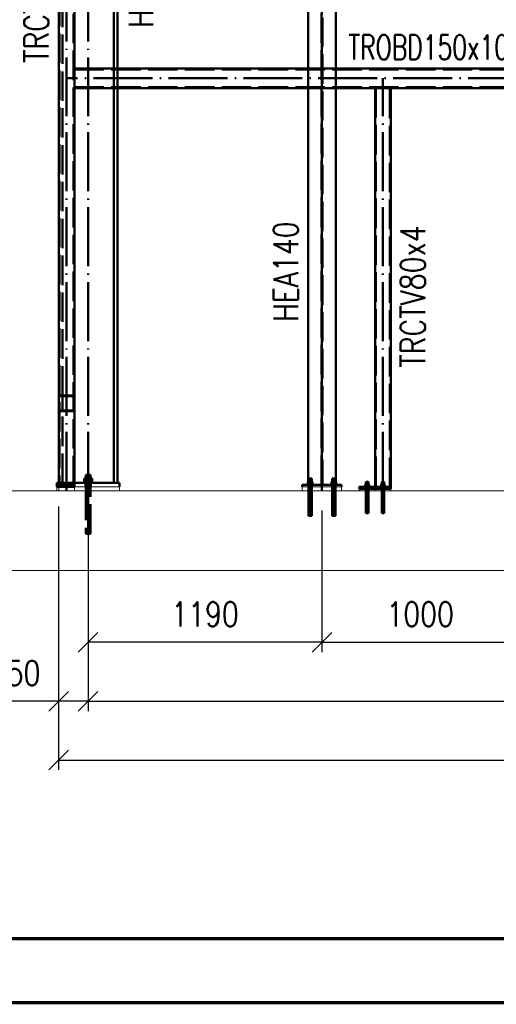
# Paper-space layout 'Layout1' of a CAD drawing. Extents: x -2 to 1033, y -36 to 596.
# Tile 2 of 64: x 73 to 122, y 0 to 100. Entities that reach past the tile are written whole.
import ezdxf
from ezdxf.enums import TextEntityAlignment as Align

# ---------------------------------------------------------------- set-up
doc = ezdxf.new("R2010")
doc.units = 0
doc.linetypes.add('ACAD_ISO02W100', pattern=[15, 12, -3])
doc.linetypes.add('ACAD_ISO04W100', pattern=[30.5, 24, -3, 0.5, -3])
doc.layers.get('0').update_dxf_attribs({"linetype": 'CONTINUOUS'})
doc.layers.get('DEFPOINTS').update_dxf_attribs({"color": 132, "linetype": 'CONTINUOUS'})
doc.layers.add('RAMECEK_HP', color=251, linetype='CONTINUOUS')
for name, color, linetype, lineweight in [('SS_1.ET-HALA_TaO-PODLAHA', 9, 'CONTINUOUS', 13), ('SS_2.ET-HALA_TaO-MOULDSHOP-SLOUP', 212, 'CONTINUOUS', 50), ('SS_2.ET-HALA_TaO-PODLITI', 9, 'CONTINUOUS', 13), ('SS_2.ET-HALA_TaO-SCHODISTE', 180, 'CONTINUOUS', 50), ('SS_KOTY', 3, 'CONTINUOUS', 25), ('SS_POPIS_PROFILU', 13, 'CONTINUOUS', 25), ('SS_POPIS_PROFILU_S355', 2, 'CONTINUOUS', 35)]:
    doc.layers.add(name, color=color, linetype=linetype, lineweight=lineweight)
doc.styles.add('ROMANS', font='romans.shx', dxfattribs={"width": 0.8})
doc.styles.add('romans.shx', font='romans.shx', dxfattribs={"height": 5})
doc.dimstyles.new('A-1_(2.5)_50AS', dxfattribs={"dimtxt": 2.5, "dimasz": 2, "dimexe": 1, "dimexo": 2, "dimgap": 0, "dimtad": 0, "dimdec": 1, "dimlfac": 50, "dimrnd": 1, "dimtxsty": 'ROMANS', "dimblk1": 'OBLIQUE', "dimblk2": 'OBLIQUE', "dimsah": 1, "dimcen": 2, "dimclrd": 256, "dimclre": 256, "dimclrt": 256, "dimadec": 1, "dimazin": 2, "dimtfac": 0.714286, "dimtdec": 1, "dimtmove": 0, "dimatfit": 3, "dimldrblk": 'OPEN', "dimfxl": 1, "dimtvp": 1.142857, "dimtfill": 1, "dimtolj": 1, "dimlwd": -1, "dimlwe": -1, "dimarcsym": 0})

# ---------------------------------------------------------------- blocks, each defined once
blk = doc.blocks.new('*U6')
at = {"layer": 'RAMECEK_HP', "lineweight": 35, "const_width": 0.35}
for points in [[(0, 594), (0, 0), (841, 0), (841, 594)], [(6.5, 587.5), (6.5, 6.5), (834.5, 6.5), (834.5, 587.5)]]:
    blk.add_lwpolyline(points, close=True, dxfattribs=at)
at = {"layer": 'DEFPOINTS', "style": 'ROMANS', "width": 0.8}
blk.add_attdef('TISK', text='', height=10, dxfattribs=at).set_placement((841, -33), align=Align.RIGHT)
blk = doc.blocks.new('_Oblique')
at = {"color": 0, "linetype": 'ByBlock', "lineweight": -2}
blk.add_line((-0.5, -0.5), (0.5, 0.5), dxfattribs=at)
blk = doc.blocks.new('*D12')
at = {"layer": 'DEFPOINTS', "color": 0, "transparency": 16777216}
for p in [(80, 52.09, 41266.4), (175.8, 43.97, 41274.6), (175.8, 30.68)]:
    blk.add_point(p, dxfattribs=at)
at = {"layer": 'SS_KOTY', "transparency": 16777216}
for p, q in [((80, 50.09), (80, 29.68)), ((175.8, 41.97), (175.8, 29.68)), ((80, 30.68), (175.8, 30.68))]:
    blk.add_line(p, q, dxfattribs=at)
at = {"layer": 'SS_KOTY', "transparency": 16777216, "xscale": 2, "yscale": 2, "zscale": 2, "rotation": 180}
blk.add_blockref('_Oblique', (80, 30.68), dxfattribs=at)
at = {"layer": 'SS_KOTY', "transparency": 16777216, "xscale": 2, "yscale": 2, "zscale": 2}
blk.add_blockref('_Oblique', (175.8, 30.68), dxfattribs=at)
at = {"layer": 'SS_KOTY', "transparency": 16777216, "insert": (127.9, 33.54), "char_height": 2.5, "attachment_point": 5, "style": 'ROMANS', "bg_fill": 3, "box_fill_scale": 1.1, "bg_fill_color": 256, "bg_fill_true_color": 13158600, "bg_fill_transparency": 0}
blk.add_mtext('\\A1;4790', dxfattribs=at)
blk = doc.blocks.new('_OPEN')
at = {"color": 0, "linetype": 'ByBlock'}
for p, q in [((-1, 0.167), (0, 0)), ((0, 0), (-1, -0.167)), ((0, 0), (-1, 0))]:
    blk.add_line(p, q, dxfattribs=at)
blk = doc.blocks.new('*D13')
at = {"layer": 'DEFPOINTS', "color": 0, "transparency": 16777216}
for p in [(80, 52.09, 41266.4), (103.8, 52.09, 41284.8), (80, 36.68)]:
    blk.add_point(p, dxfattribs=at)
at = {"layer": 'SS_KOTY', "transparency": 16777216}
for p, q in [((80, 50.09), (80, 35.68)), ((103.8, 50.09), (103.8, 35.68)), ((103.8, 36.68), (80, 36.68))]:
    blk.add_line(p, q, dxfattribs=at)
at = {"layer": 'SS_KOTY', "transparency": 16777216, "xscale": 2, "yscale": 2, "zscale": 2, "rotation": 180}
blk.add_blockref('_Oblique', (80, 36.68), dxfattribs=at)
at = {"layer": 'SS_KOTY', "transparency": 16777216, "xscale": 2, "yscale": 2, "zscale": 2}
blk.add_blockref('_Oblique', (103.8, 36.68), dxfattribs=at)
at = {"layer": 'SS_KOTY', "transparency": 16777216, "insert": (91.9, 39.54), "char_height": 2.5, "attachment_point": 5, "style": 'ROMANS', "bg_fill": 3, "box_fill_scale": 1.1, "bg_fill_color": 256, "bg_fill_true_color": 13158600, "bg_fill_transparency": 0}
blk.add_mtext('\\A1;1190', dxfattribs=at)
blk = doc.blocks.new('*D14')
at = {"layer": 'DEFPOINTS', "color": 0, "transparency": 16777216}
for p in [(123.8, 114.29, 41311.8), (103.8, 52.09, 41284.8), (123.8, 36.68)]:
    blk.add_point(p, dxfattribs=at)
at = {"layer": 'SS_KOTY', "transparency": 16777216}
for p, q in [((123.8, 112.29), (123.8, 35.68)), ((103.8, 50.09), (103.8, 35.68)), ((103.8, 36.68), (123.8, 36.68))]:
    blk.add_line(p, q, dxfattribs=at)
at = {"layer": 'SS_KOTY', "transparency": 16777216, "xscale": 2, "yscale": 2, "zscale": 2, "rotation": 180}
blk.add_blockref('_Oblique', (103.8, 36.68), dxfattribs=at)
at = {"layer": 'SS_KOTY', "transparency": 16777216, "xscale": 2, "yscale": 2, "zscale": 2}
blk.add_blockref('_Oblique', (123.8, 36.68), dxfattribs=at)
at = {"layer": 'SS_KOTY', "transparency": 16777216, "insert": (113.8, 39.54), "char_height": 2.5, "attachment_point": 5, "style": 'ROMANS', "bg_fill": 3, "box_fill_scale": 1.1, "bg_fill_color": 256, "bg_fill_true_color": 13158600, "bg_fill_transparency": 0}
blk.add_mtext('\\A1;1000', dxfattribs=at)
blk = doc.blocks.new('*D18')
at = {"layer": 'DEFPOINTS', "color": 0, "transparency": 16777216}
for p in [(77, 52.49, 41274), (80, 52.09, 41266.4), (77, 30.68)]:
    blk.add_point(p, dxfattribs=at)
at = {"layer": 'SS_KOTY', "transparency": 16777216}
for p, q in [((77, 50.49), (77, 29.68)), ((80, 50.09), (80, 29.68)), ((77, 30.68), (70.15, 30.68)), ((80, 30.68), (77, 30.68))]:
    blk.add_line(p, q, dxfattribs=at)
at = {"layer": 'SS_KOTY', "transparency": 16777216, "xscale": 2, "yscale": 2, "zscale": 2, "rotation": 180}
blk.add_blockref('_Oblique', (77, 30.68), dxfattribs=at)
at = {"layer": 'SS_KOTY', "transparency": 16777216, "xscale": 2, "yscale": 2, "zscale": 2}
blk.add_blockref('_Oblique', (80, 30.68), dxfattribs=at)
at = {"layer": 'SS_KOTY', "transparency": 16777216, "insert": (72.57, 33.54), "char_height": 2.5, "attachment_point": 5, "style": 'ROMANS', "bg_fill": 3, "box_fill_scale": 1.1, "bg_fill_color": 256, "bg_fill_true_color": 13158600, "bg_fill_transparency": 0}
blk.add_mtext('\\A1;150', dxfattribs=at)
blk = doc.blocks.new('*D19')
at = {"layer": 'DEFPOINTS', "color": 0, "transparency": 16777216}
for p in [(77, 52.49, 41274), (274.6, 52.49, 41274), (274.6, 24.68)]:
    blk.add_point(p, dxfattribs=at)
at = {"layer": 'SS_KOTY', "transparency": 16777216}
for p, q in [((77, 50.49), (77, 23.68)), ((274.6, 50.49), (274.6, 23.68)), ((77, 24.68), (274.6, 24.68))]:
    blk.add_line(p, q, dxfattribs=at)
at = {"layer": 'SS_KOTY', "transparency": 16777216, "xscale": 2, "yscale": 2, "zscale": 2, "rotation": 180}
blk.add_blockref('_Oblique', (77, 24.68), dxfattribs=at)
at = {"layer": 'SS_KOTY', "transparency": 16777216, "xscale": 2, "yscale": 2, "zscale": 2}
blk.add_blockref('_Oblique', (274.6, 24.68), dxfattribs=at)
at = {"layer": 'SS_KOTY', "transparency": 16777216, "insert": (175.8, 27.54), "char_height": 2.5, "attachment_point": 5, "style": 'ROMANS', "bg_fill": 3, "box_fill_scale": 1.1, "bg_fill_color": 256, "bg_fill_true_color": 13158600, "bg_fill_transparency": 0}
blk.add_mtext('\\A1;9880', dxfattribs=at)
blk = doc.blocks.new('*D22')
at = {"layer": 'DEFPOINTS', "color": 0, "transparency": 16777216}
for p in [(77, 176.49, 41274), (56.98, 52.09), (69.4, 52.09, 41311.8)]:
    blk.add_point(p, dxfattribs=at)
at = {"layer": 'SS_KOTY', "transparency": 16777216}
for p, q in [((75, 176.49), (55.98, 176.49)), ((56.98, 176.49), (56.98, 52.09)), ((67.4, 52.09), (55.98, 52.09))]:
    blk.add_line(p, q, dxfattribs=at)
at = {"layer": 'SS_KOTY', "transparency": 16777216, "xscale": 2, "yscale": 2, "zscale": 2}
for p, rotation in [((56.98, 176.49), 90), ((56.98, 52.09), 270)]:
    blk.add_blockref('_Oblique', p, dxfattribs=dict(at, rotation=rotation))
at = {"layer": 'SS_KOTY', "transparency": 16777216, "insert": (54.12, 114.29), "char_height": 2.5, "attachment_point": 5, "rotation": 90, "style": 'ROMANS', "bg_fill": 3, "box_fill_scale": 1.1, "bg_fill_color": 256, "bg_fill_true_color": 13158600, "bg_fill_transparency": 0}
blk.add_mtext('\\A1;6220', dxfattribs=at)

psp = doc.layouts.get("Layout1")

# ---------------------------------------------------------------- linework, layer by layer
at = {"layer": 'SS_2.ET-HALA_TaO-MOULDSHOP-SLOUP', "color": 1, "linetype": 'Continuous', "ltscale": 0.25}
for p, q in [((82.6229, 95.0906), (82.6229, 164.0905)), ((83.0029, 95.0906), (83.0029, 164.0905)), ((79.7949, 53.3506), (79.5869, 53.3506)), ((79.7812, 53.7306), (79.7629, 53.7306)), ((79.7629, 53.7306), (79.7629, 53.3506)), ((79.8332, 53.7306), (79.7812, 53.7306)), ((80.2109, 53.3506), (79.7949, 53.3506)), ((79.9111, 53.7306), (79.8332, 53.7306)), ((80.0029, 53.7306), (79.9111, 53.7306)), ((80.0948, 53.7306), (80.0029, 53.7306)), ((80.1726, 53.7306), (80.0948, 53.7306)), ((80.2247, 53.7306), (80.1726, 53.7306)), ((80.4189, 53.3506), (80.2109, 53.3506)), ((80.2429, 53.7306), (80.2247, 53.7306)), ((80.2429, 53.3506), (80.2429, 53.7306))]:
    psp.add_line(p, q, dxfattribs=at)
at = {"layer": 'SS_2.ET-HALA_TaO-MOULDSHOP-SLOUP', "color": 3, "linetype": 'ACAD_ISO02W100', "ltscale": 0.25}
for p, q in [((82.6229, 93.0906), (82.6229, 95.0906)), ((83.0029, 93.0906), (83.0029, 95.0906)), ((77.9229, 61.7906), (77.9229, 61.7106)), ((77.9229, 60.2706), (77.9229, 60.1906))]:
    psp.add_line(p, q, dxfattribs=at)
at = {"layer": 'SS_2.ET-HALA_TaO-MOULDSHOP-SLOUP', "color": 7, "linetype": 'ACAD_ISO04W100', "ltscale": 0.25}
psp.add_line((80.4429, 53.0906), (79.5629, 53.0906), dxfattribs=at)
psp.add_line((80.4429, 53.0906), (79.5629, 53.0906), dxfattribs=at)
at = {"layer": 'SS_2.ET-HALA_TaO-MOULDSHOP-SLOUP', "color": 3, "linetype": 'ACAD_ISO02W100', "ltscale": 0.25}
for centre, start, end in [((78.4429, 61.6306), 0, 90), ((78.4429, 60.3506), 270, 0)]:
    psp.add_arc(centre, 0.16, start, end, dxfattribs=at)
at = {"layer": 'SS_2.ET-HALA_TaO-MOULDSHOP-SLOUP', "color": 3, "linetype": 'ACAD_ISO02W100', "ltscale": 0.25, "extrusion": (3.01362e-12, 7.27602e-12, -1)}
psp.add_arc((-78.4429, 61.6306), 0.08, 90, 180, dxfattribs=at)
at = {"layer": 'SS_2.ET-HALA_TaO-MOULDSHOP-SLOUP', "color": 3, "linetype": 'ACAD_ISO02W100', "ltscale": 0.25, "extrusion": (1.50672e-12, -3.63792e-12, -1)}
psp.add_arc((-78.4429, 60.3506), 0.08, 180, 270, dxfattribs=at)

# ---------------------------------------------------------------- block references
at = {"layer": 'RAMECEK_HP'}
psp.add_blockref('*U6', (0, 0), dxfattribs=at)

# ---------------------------------------------------------------- texts
at = {"layer": 'SS_POPIS_PROFILU', "color": 13, "style": 'romans.shx', "width": 0.8}
psp.add_text('HEA140', height=2.5, rotation=90, dxfattribs=at).set_placement((101.371, 69.3054))
at = {"layer": 'SS_POPIS_PROFILU_S355', "color": 2, "style": 'romans.shx', "width": 0.8}
psp.add_text('HEB300*', height=2.5, rotation=90, dxfattribs=at).set_placement((86.6294, 99.2097))

# ---------------------------------------------------------------- next in the draw order: dimensions: what is measured, and where the dimension line sits
at = {"layer": 'SS_KOTY'}
dim = psp.add_linear_dim(base=(175.8029, 30.6813), p1=(80.0029, 52.0906, 41266.4), p2=(175.8029, 43.9742, 41274.6), dimstyle='A-1_(2.5)_50AS', dxfattribs=at)
dim.commit()
dim.dimension.update_dxf_attribs({"geometry": '*D12', "text_midpoint": (127.9029, 33.5385)})

# ---------------------------------------------------------------- next in the draw order: dimensions: what is measured, and where the dimension line sits
dim = psp.add_linear_dim(base=(80.0029, 36.6813), p1=(103.8029, 52.0906, 41284.8), p2=(80.0029, 52.0906, 41266.4), dimstyle='A-1_(2.5)_50AS', dxfattribs=at)
dim.commit()
dim.dimension.update_dxf_attribs({"geometry": '*D13', "text_midpoint": (91.9029, 39.5385)})

# ---------------------------------------------------------------- next in the draw order: dimensions: what is measured, and where the dimension line sits
for base, p1, p2, override, picture, middle in [((123.8029, 36.6813), (103.8029, 52.0906, 41284.8), (123.8029, 114.2906, 41311.8), {"dimtmove": 1}, '*D14', (113.8029, 39.5385)), ((77.0029, 30.6813), (80.0029, 52.0906, 41266.4), (77.0029, 52.4906, 41274), {"dimtmove": 0}, '*D18', (72.5744, 33.5385))]:
    dim = psp.add_linear_dim(base=base, p1=p1, p2=p2, dimstyle='A-1_(2.5)_50AS', override=override, dxfattribs=at)
    dim.commit()
    dim.dimension.update_dxf_attribs({"geometry": picture, "text_midpoint": middle})

# ---------------------------------------------------------------- next in the draw order: linework, layer by layer
at = {"layer": 'SS_2.ET-HALA_TaO-MOULDSHOP-SLOUP', "color": 1, "linetype": 'Continuous', "ltscale": 0.25}
for p, q in [((102.4029, 95.0906), (78.603, 95.0906)), ((139.4236, 95.0906), (105.2029, 95.0906)), ((78.603, 93.0906), (102.4029, 93.0906)), ((105.2029, 93.0906), (141.8931, 93.0906)), ((108.2921, 53.0106), (108.2829, 53.0106)), ((108.3181, 53.0106), (108.2921, 53.0106)), ((108.357, 53.0106), (108.3181, 53.0106)), ((108.4029, 53.0106), (108.357, 53.0106)), ((108.4489, 53.0106), (108.4029, 53.0106)), ((108.4878, 53.0106), (108.4489, 53.0106)), ((108.5138, 53.0106), (108.4878, 53.0106)), ((108.5229, 53.0106), (108.5138, 53.0106))]:
    psp.add_line(p, q, dxfattribs=at)
at = {"layer": 'SS_2.ET-HALA_TaO-MOULDSHOP-SLOUP', "color": 3, "linetype": 'ACAD_ISO02W100', "ltscale": 0.25}
for p, q in [((78.603, 94.9906), (162.0029, 94.9906)), ((105.2029, 95.0906), (102.4029, 95.0906)), ((78.603, 93.1906), (162.0029, 93.1906)), ((102.4029, 93.0906), (105.2029, 93.0906)), ((109.8921, 53.0106), (109.8829, 53.0106)), ((109.9181, 53.0106), (109.8921, 53.0106)), ((109.957, 53.0106), (109.9181, 53.0106)), ((110.0029, 53.0106), (109.957, 53.0106)), ((110.0489, 53.0106), (110.0029, 53.0106)), ((110.0878, 53.0106), (110.0489, 53.0106)), ((110.1138, 53.0106), (110.0878, 53.0106)), ((110.1229, 53.0106), (110.1138, 53.0106))]:
    psp.add_line(p, q, dxfattribs=at)
at = {"layer": 'SS_2.ET-HALA_TaO-MOULDSHOP-SLOUP', "color": 7, "linetype": 'ACAD_ISO04W100', "ltscale": 0.25}
psp.add_line((162.8029, 94.0906), (77.8029, 94.0906), dxfattribs=at)
at = {"layer": 'SS_2.ET-HALA_TaO-SCHODISTE', "color": 3, "linetype": 'ACAD_ISO02W100', "ltscale": 0.25}
for p, q in [((102.4551, 53.3506), (102.4429, 53.3506)), ((102.4429, 53.3506), (102.4429, 53.0106)), ((102.4898, 53.3506), (102.4551, 53.3506)), ((102.5417, 53.3506), (102.4898, 53.3506)), ((102.6029, 53.3506), (102.5417, 53.3506)), ((102.6642, 53.3506), (102.6029, 53.3506)), ((102.7161, 53.3506), (102.6642, 53.3506)), ((102.7508, 53.3506), (102.7161, 53.3506)), ((102.7629, 53.3506), (102.7508, 53.3506)), ((102.7629, 53.0106), (102.7629, 53.3506)), ((104.8551, 53.3506), (104.8429, 53.3506)), ((104.8429, 53.3506), (104.8429, 53.0106)), ((104.8898, 53.3506), (104.8551, 53.3506)), ((104.9417, 53.3506), (104.8898, 53.3506)), ((105.0029, 53.3506), (104.9417, 53.3506)), ((105.0642, 53.3506), (105.0029, 53.3506)), ((105.1161, 53.3506), (105.0642, 53.3506)), ((105.1508, 53.3506), (105.1161, 53.3506)), ((105.1629, 53.3506), (105.1508, 53.3506)), ((105.1629, 53.0106), (105.1629, 53.3506)), ((102.6029, 53.0106), (102.4029, 53.0106)), ((102.8428, 53.0106), (102.6029, 53.0106)), ((105.0029, 53.0106), (104.7631, 53.0106)), ((105.2029, 53.0106), (105.0029, 53.0106))]:
    psp.add_line(p, q, dxfattribs=at)
at = {"layer": 'SS_2.ET-HALA_TaO-SCHODISTE', "color": 1, "linetype": 'Continuous', "ltscale": 0.25}
for p, q in [((102.4029, 53.0106), (102.3631, 53.0106)), ((105.2428, 53.0106), (105.2029, 53.0106))]:
    psp.add_line(p, q, dxfattribs=at)

# ---------------------------------------------------------------- next in the draw order: texts
at = {"layer": 'SS_POPIS_PROFILU', "color": 13, "style": 'romans.shx', "width": 0.7}
psp.add_text('TROBD150x100x5', height=2.5, dxfattribs=at).set_placement((106.4932, 95.995))
at = {"layer": 'SS_POPIS_PROFILU', "color": 13, "style": 'romans.shx', "width": 0.8}
psp.add_text('TRCTV80x4', height=2.5, rotation=90, dxfattribs=at).set_placement((114.3129, 64.6273))

# ---------------------------------------------------------------- next in the draw order: dimensions: what is measured, and where the dimension line sits
at = {"layer": 'SS_KOTY'}
dim = psp.add_linear_dim(base=(274.6029, 24.6813), p1=(77.0029, 52.4906, 41274), p2=(274.6029, 52.4906, 41274), dimstyle='A-1_(2.5)_50AS', dxfattribs=at)
dim.commit()
dim.dimension.update_dxf_attribs({"geometry": '*D19', "text_midpoint": (175.8029, 27.5385)})

# ---------------------------------------------------------------- next in the draw order: linework, layer by layer
at = {"layer": 'SS_1.ET-HALA_TaO-PODLAHA', "ltscale": 0.25}
psp.add_line((69.3958, 43.9742), (283.3052, 43.9742), dxfattribs=at)
at = {"layer": 'SS_2.ET-HALA_TaO-MOULDSHOP-SLOUP', "color": 7, "linetype": 'ACAD_ISO04W100', "ltscale": 0.25}
for p, q in [((77.8029, 52.0906), (77.8029, 174.0906)), ((80.0029, 52.0906), (80.0029, 174.0906)), ((110.0029, 52.0906), (110.0029, 94.0906)), ((80.0029, 53.7306), (80.0029, 47.7306)), ((80.0029, 53.7306), (80.0029, 47.7306)), ((80.2429, 52.2906), (79.7629, 52.2906)), ((80.2429, 52.2906), (79.7629, 52.2906)), ((108.1629, 52.6906), (108.6429, 52.6906)), ((108.4029, 53.0106), (108.4029, 49.8106)), ((109.7629, 52.6906), (110.2429, 52.6906)), ((110.0029, 53.0106), (110.0029, 49.8106)), ((108.2829, 52.0906), (108.5229, 52.0906)), ((109.8829, 52.0906), (110.1229, 52.0906))]:
    psp.add_line(p, q, dxfattribs=at)
at = {"layer": 'SS_2.ET-HALA_TaO-MOULDSHOP-SLOUP', "color": 3, "linetype": 'ACAD_ISO02W100', "ltscale": 0.25}
for p, q in [((78.5229, 52.6506), (78.5229, 169.8905)), ((109.2829, 93.0905), (109.2829, 52.4906)), ((110.7229, 52.4906), (110.7229, 93.0905)), ((79.7429, 52.8906), (79.7429, 52.4906)), ((79.7629, 52.8906), (79.7629, 52.4906)), ((79.7629, 52.4906), (79.7629, 52.0906)), ((80.2429, 52.4906), (80.2429, 52.8906)), ((80.2429, 52.0906), (80.2429, 52.4906)), ((80.263, 52.4906), (80.263, 52.8906)), ((108.2629, 52.4906), (108.2629, 52.2906)), ((108.2829, 52.4906), (108.2829, 52.2906)), ((108.2829, 52.2906), (108.2829, 52.0906)), ((108.5229, 52.2906), (108.5229, 52.4906)), ((108.5229, 52.0906), (108.5229, 52.2906)), ((108.543, 52.2906), (108.543, 52.4906)), ((109.2029, 52.4906), (109.2029, 52.2906)), ((109.7629, 52.5406), (109.7676, 52.5406)), ((109.7629, 52.5406), (109.7629, 52.4906)), ((109.7676, 52.5406), (109.7812, 52.5406)), ((109.7812, 52.5406), (109.8034, 52.5406)), ((109.8034, 52.5406), (109.8133, 52.5406)), ((110.0029, 52.7406), (109.8133, 52.7406)), ((109.8133, 52.7406), (109.8133, 52.5406)), ((109.8133, 52.5406), (109.8332, 52.5406)), ((109.8332, 52.5406), (109.8696, 52.5406)), ((109.8629, 52.4906), (109.8629, 52.2906)), ((109.8696, 52.5406), (109.9111, 52.5406)), ((109.8829, 53.0106), (109.8829, 52.7406)), ((109.8829, 52.4906), (109.8829, 52.2906)), ((109.8829, 52.2906), (109.8829, 49.8106)), ((109.9111, 52.5406), (109.9561, 52.5406)), ((109.9561, 52.5406), (110.0029, 52.5406)), ((110.1926, 52.7406), (110.0029, 52.7406)), ((110.0029, 52.7406), (110.0029, 52.5406)), ((110.0029, 52.5406), (110.0498, 52.5406)), ((110.0498, 52.5406), (110.0948, 52.5406)), ((110.0948, 52.5406), (110.1363, 52.5406)), ((110.1229, 52.7406), (110.1229, 53.0106)), ((110.1229, 52.2906), (110.1229, 52.4906)), ((110.1229, 49.8106), (110.1229, 52.2906)), ((110.1363, 52.5406), (110.1726, 52.5406)), ((110.143, 52.2906), (110.143, 52.4906)), ((110.1726, 52.5406), (110.1926, 52.5406)), ((110.1926, 52.5406), (110.1926, 52.7406)), ((110.1926, 52.5406), (110.2025, 52.5406)), ((110.2025, 52.5406), (110.2247, 52.5406)), ((110.2247, 52.5406), (110.2383, 52.5406)), ((110.2383, 52.5406), (110.2429, 52.5406)), ((110.2429, 52.4906), (110.2429, 52.5406)), ((79.7629, 52.0906), (79.7629, 47.7306)), ((80.2429, 47.7306), (80.2429, 52.0906)), ((108.2829, 52.0906), (108.2829, 49.8106)), ((108.5229, 49.8106), (108.5229, 52.0906)), ((108.2829, 49.8106), (108.2852, 49.8106)), ((108.2852, 49.8106), (108.2921, 49.8106)), ((108.2921, 49.8106), (108.3032, 49.8106)), ((108.3032, 49.8106), (108.3181, 49.8106)), ((108.3181, 49.8106), (108.3363, 49.8106)), ((108.3363, 49.8106), (108.357, 49.8106)), ((108.357, 49.8106), (108.3795, 49.8106)), ((108.3795, 49.8106), (108.4029, 49.8106)), ((108.4029, 49.8106), (108.4264, 49.8106)), ((108.4264, 49.8106), (108.4489, 49.8106)), ((108.4489, 49.8106), (108.4696, 49.8106)), ((108.4696, 49.8106), (108.4878, 49.8106)), ((108.4878, 49.8106), (108.5027, 49.8106)), ((108.5027, 49.8106), (108.5138, 49.8106)), ((108.5138, 49.8106), (108.5206, 49.8106)), ((108.5206, 49.8106), (108.5229, 49.8106)), ((109.8829, 49.8106), (109.8852, 49.8106)), ((109.8852, 49.8106), (109.8921, 49.8106)), ((109.8921, 49.8106), (109.9032, 49.8106)), ((109.9032, 49.8106), (109.9181, 49.8106)), ((109.9181, 49.8106), (109.9363, 49.8106)), ((109.9363, 49.8106), (109.957, 49.8106)), ((109.957, 49.8106), (109.9795, 49.8106)), ((109.9795, 49.8106), (110.0029, 49.8106)), ((110.0029, 49.8106), (110.0264, 49.8106)), ((110.0264, 49.8106), (110.0489, 49.8106)), ((110.0489, 49.8106), (110.0696, 49.8106)), ((110.0696, 49.8106), (110.0878, 49.8106)), ((110.0878, 49.8106), (110.1027, 49.8106)), ((110.1027, 49.8106), (110.1138, 49.8106)), ((110.1138, 49.8106), (110.1206, 49.8106)), ((110.1206, 49.8106), (110.1229, 49.8106)), ((79.7629, 47.7306), (79.7676, 47.7306)), ((79.7676, 47.7306), (79.7812, 47.7306)), ((79.7812, 47.7306), (79.8034, 47.7306)), ((79.8034, 47.7306), (79.8332, 47.7306)), ((79.8332, 47.7306), (79.8696, 47.7306)), ((79.8696, 47.7306), (79.9111, 47.7306)), ((79.9111, 47.7306), (79.9561, 47.7306)), ((79.9561, 47.7306), (80.0029, 47.7306)), ((80.0029, 47.7306), (80.0498, 47.7306)), ((80.0498, 47.7306), (80.0948, 47.7306)), ((80.0948, 47.7306), (80.1363, 47.7306)), ((80.1363, 47.7306), (80.1726, 47.7306)), ((80.1726, 47.7306), (80.2025, 47.7306)), ((80.2025, 47.7306), (80.2247, 47.7306)), ((80.2247, 47.7306), (80.2383, 47.7306)), ((80.2383, 47.7306), (80.2429, 47.7306))]:
    psp.add_line(p, q, dxfattribs=at)
at = {"layer": 'SS_2.ET-HALA_TaO-MOULDSHOP-SLOUP', "color": 1, "linetype": 'Continuous', "ltscale": 0.25}
for p, q in [((78.6029, 52.6506), (78.6029, 169.8905)), ((82.6229, 52.8906), (82.6229, 93.0906)), ((83.0029, 52.8906), (83.0029, 93.0906)), ((109.2029, 93.0905), (109.2029, 52.4906)), ((110.8029, 52.4906), (110.8029, 93.0905)), ((79.5869, 53.3506), (79.5869, 52.9706)), ((79.7949, 53.3506), (79.7949, 52.9706)), ((80.2109, 53.3506), (80.2109, 52.9706)), ((80.4189, 52.9706), (80.4189, 53.3506)), ((78.6029, 52.8906), (83.2029, 52.8906)), ((78.6029, 52.4906), (78.6029, 52.6506)), ((79.5629, 52.9706), (79.5714, 52.9706)), ((79.5629, 52.9706), (79.5629, 52.8906)), ((79.5714, 52.9706), (79.5964, 52.9706)), ((79.5964, 52.9706), (79.6371, 52.9706)), ((79.6371, 52.9706), (79.6918, 52.9706)), ((79.6918, 52.9706), (79.7585, 52.9706)), ((79.7585, 52.9706), (79.8346, 52.9706)), ((79.8346, 52.9706), (79.9171, 52.9706)), ((79.9171, 52.9706), (80.0029, 52.9706)), ((80.0029, 52.9706), (80.0888, 52.9706)), ((80.0888, 52.9706), (80.1713, 52.9706)), ((80.1713, 52.9706), (80.2474, 52.9706)), ((80.2474, 52.9706), (80.3141, 52.9706)), ((80.3141, 52.9706), (80.3688, 52.9706)), ((80.3688, 52.9706), (80.4094, 52.9706)), ((80.4094, 52.9706), (80.4345, 52.9706)), ((80.4345, 52.9706), (80.4429, 52.9706)), ((80.4429, 52.8906), (80.4429, 52.9706)), ((83.2029, 52.4906), (83.2029, 52.8906)), ((110.8029, 52.4906), (107.6029, 52.4906)), ((107.6029, 52.4906), (107.6029, 52.2906)), ((110.8029, 52.2906), (107.6029, 52.2906)), ((108.1629, 52.5406), (108.1676, 52.5406)), ((108.1629, 52.5406), (108.1629, 52.4906)), ((108.1676, 52.5406), (108.1812, 52.5406)), ((108.1812, 52.5406), (108.2034, 52.5406)), ((108.2034, 52.5406), (108.2332, 52.5406)), ((108.4029, 52.7406), (108.2133, 52.7406)), ((108.2133, 52.7406), (108.2133, 52.5406)), ((108.2332, 52.5406), (108.2696, 52.5406)), ((108.2696, 52.5406), (108.3111, 52.5406)), ((108.2829, 53.0106), (108.2829, 52.7406)), ((108.3111, 52.5406), (108.3561, 52.5406)), ((108.3561, 52.5406), (108.4029, 52.5406)), ((108.5926, 52.7406), (108.4029, 52.7406)), ((108.4029, 52.7406), (108.4029, 52.5406)), ((108.4029, 52.5406), (108.4498, 52.5406)), ((108.4498, 52.5406), (108.4948, 52.5406)), ((108.4948, 52.5406), (108.5363, 52.5406)), ((108.5229, 52.7406), (108.5229, 53.0106)), ((108.5363, 52.5406), (108.5726, 52.5406)), ((108.5726, 52.5406), (108.6025, 52.5406)), ((108.5926, 52.5406), (108.5926, 52.7406)), ((108.6025, 52.5406), (108.6247, 52.5406)), ((108.6247, 52.5406), (108.6383, 52.5406)), ((108.6383, 52.5406), (108.6429, 52.5406)), ((108.6429, 52.4906), (108.6429, 52.5406)), ((110.8029, 52.2906), (110.8029, 52.4906))]:
    psp.add_line(p, q, dxfattribs=at)
at = {"layer": 'SS_2.ET-HALA_TaO-PODLITI', "ltscale": 0.25}
for p, q in [((83.2029, 52.4906), (78.6029, 52.4906)), ((78.6029, 52.0906), (78.6029, 52.4906)), ((83.2029, 52.0906), (83.2029, 52.4906)), ((105.8029, 52.4906), (101.8029, 52.4906)), ((101.8029, 52.4906), (101.8029, 52.0906)), ((105.8029, 52.0906), (105.8029, 52.4906)), ((107.6029, 52.2906), (107.6029, 52.0906)), ((109.2029, 52.2906), (109.2029, 52.0906)), ((110.8029, 52.0906), (110.8029, 52.2906))]:
    psp.add_line(p, q, dxfattribs=at)
at = {"layer": 'SS_2.ET-HALA_TaO-SCHODISTE', "color": 7, "linetype": 'ACAD_ISO04W100', "ltscale": 0.25}
for p, q in [((103.8029, 114.1906), (103.8029, 52.0906)), ((102.6029, 53.3506), (102.6029, 49.5506)), ((105.0029, 53.3506), (105.0029, 49.5506)), ((102.3029, 52.8906), (102.9029, 52.8906)), ((102.4429, 52.2906), (102.7629, 52.2906)), ((104.7029, 52.8906), (105.3029, 52.8906)), ((104.8429, 52.2906), (105.1629, 52.2906))]:
    psp.add_line(p, q, dxfattribs=at)
at = {"layer": 'SS_2.ET-HALA_TaO-SCHODISTE', "color": 1, "linetype": 'Continuous', "ltscale": 0.25}
for p, q in [((102.4029, 111.5305), (102.4029, 52.6906)), ((105.2029, 52.6906), (105.2029, 109.7906)), ((105.8029, 52.6906), (101.8029, 52.6906)), ((101.8029, 52.6906), (101.8029, 52.4906)), ((102.3029, 52.7506), (102.3087, 52.7506)), ((102.3029, 52.7506), (102.3029, 52.6906)), ((102.3087, 52.7506), (102.3258, 52.7506)), ((102.3258, 52.7506), (102.3535, 52.7506)), ((102.3535, 52.7506), (102.3908, 52.7506)), ((102.3631, 53.0106), (102.3631, 52.7506)), ((102.3908, 52.7506), (102.4022, 52.7506)), ((105.2037, 52.7506), (105.2151, 52.7506)), ((105.2151, 52.7506), (105.2524, 52.7506)), ((105.2428, 52.7506), (105.2428, 53.0106)), ((105.2524, 52.7506), (105.2801, 52.7506)), ((105.2801, 52.7506), (105.2972, 52.7506)), ((105.2972, 52.7506), (105.3029, 52.7506)), ((105.3029, 52.6906), (105.3029, 52.7506)), ((105.8029, 52.4906), (105.8029, 52.6906))]:
    psp.add_line(p, q, dxfattribs=at)
at = {"layer": 'SS_2.ET-HALA_TaO-SCHODISTE', "color": 3, "linetype": 'ACAD_ISO02W100', "ltscale": 0.25}
for p, q in [((103.7479, 52.6906), (103.7479, 111.5305)), ((103.8579, 111.5305), (103.8579, 52.6906)), ((102.4022, 52.7506), (102.4363, 52.7506)), ((102.4229, 52.6906), (102.4229, 52.4906)), ((102.4363, 52.7506), (102.4881, 52.7506)), ((102.4429, 52.6906), (102.4429, 52.4906)), ((102.4429, 52.4906), (102.4429, 49.5506)), ((102.4881, 52.7506), (102.5444, 52.7506)), ((102.5444, 52.7506), (102.6029, 52.7506)), ((102.6029, 53.0106), (102.6029, 52.7506)), ((102.6029, 52.7506), (102.6615, 52.7506)), ((102.6615, 52.7506), (102.7177, 52.7506)), ((102.7177, 52.7506), (102.7696, 52.7506)), ((102.7629, 52.4906), (102.7629, 52.6906)), ((102.7629, 49.5506), (102.7629, 52.4906)), ((102.7696, 52.7506), (102.8151, 52.7506)), ((102.783, 52.4906), (102.783, 52.6906)), ((102.8151, 52.7506), (102.8428, 52.7506)), ((102.8428, 52.7506), (102.8428, 53.0106)), ((102.8428, 52.7506), (102.8524, 52.7506)), ((102.8524, 52.7506), (102.8801, 52.7506)), ((102.8801, 52.7506), (102.8972, 52.7506)), ((102.8972, 52.7506), (102.9029, 52.7506)), ((102.9029, 52.6906), (102.9029, 52.7506)), ((104.7029, 52.7506), (104.7087, 52.7506)), ((104.7029, 52.7506), (104.7029, 52.6906)), ((104.7087, 52.7506), (104.7258, 52.7506)), ((104.7258, 52.7506), (104.7535, 52.7506)), ((104.7535, 52.7506), (104.7631, 52.7506)), ((104.7631, 53.0106), (104.7631, 52.7506)), ((104.7631, 52.7506), (104.7908, 52.7506)), ((104.7908, 52.7506), (104.8363, 52.7506)), ((104.8229, 52.6906), (104.8229, 52.4906)), ((104.8363, 52.7506), (104.8881, 52.7506)), ((104.8429, 52.6906), (104.8429, 52.4906)), ((104.8429, 52.4906), (104.8429, 49.5506)), ((104.8881, 52.7506), (104.9444, 52.7506)), ((104.9444, 52.7506), (105.0029, 52.7506)), ((105.0029, 53.0106), (105.0029, 52.7506)), ((105.0029, 52.7506), (105.0615, 52.7506)), ((105.0615, 52.7506), (105.1177, 52.7506)), ((105.1177, 52.7506), (105.1696, 52.7506)), ((105.1629, 52.4906), (105.1629, 52.6906)), ((105.1629, 49.5506), (105.1629, 52.4906)), ((105.1696, 52.7506), (105.2037, 52.7506)), ((105.183, 52.4906), (105.183, 52.6906)), ((102.4429, 49.5506), (102.446, 49.5506)), ((102.446, 49.5506), (102.4551, 49.5506)), ((102.4551, 49.5506), (102.4699, 49.5506)), ((102.4699, 49.5506), (102.4898, 49.5506)), ((102.4898, 49.5506), (102.5141, 49.5506)), ((102.5141, 49.5506), (102.5417, 49.5506)), ((102.5417, 49.5506), (102.5717, 49.5506)), ((102.5717, 49.5506), (102.6029, 49.5506)), ((102.6029, 49.5506), (102.6342, 49.5506)), ((102.6342, 49.5506), (102.6642, 49.5506)), ((102.6642, 49.5506), (102.6918, 49.5506)), ((102.6918, 49.5506), (102.7161, 49.5506)), ((102.7161, 49.5506), (102.736, 49.5506)), ((102.736, 49.5506), (102.7508, 49.5506)), ((102.7508, 49.5506), (102.7599, 49.5506)), ((102.7599, 49.5506), (102.7629, 49.5506)), ((104.8429, 49.5506), (104.846, 49.5506)), ((104.846, 49.5506), (104.8551, 49.5506)), ((104.8551, 49.5506), (104.8699, 49.5506)), ((104.8699, 49.5506), (104.8898, 49.5506)), ((104.8898, 49.5506), (104.9141, 49.5506)), ((104.9141, 49.5506), (104.9417, 49.5506)), ((104.9417, 49.5506), (104.9717, 49.5506)), ((104.9717, 49.5506), (105.0029, 49.5506)), ((105.0029, 49.5506), (105.0342, 49.5506)), ((105.0342, 49.5506), (105.0642, 49.5506)), ((105.0642, 49.5506), (105.0918, 49.5506)), ((105.0918, 49.5506), (105.1161, 49.5506)), ((105.1161, 49.5506), (105.136, 49.5506)), ((105.136, 49.5506), (105.1508, 49.5506)), ((105.1508, 49.5506), (105.1599, 49.5506)), ((105.1599, 49.5506), (105.1629, 49.5506))]:
    psp.add_line(p, q, dxfattribs=at)

# ---------------------------------------------------------------- next in the draw order: dimensions: what is measured, and where the dimension line sits
at = {"layer": 'SS_KOTY'}
dim = psp.add_linear_dim(base=(56.9766, 52.0906), p1=(77.0029, 176.4906, 41274), p2=(69.3958, 52.0906, 41311.8), angle=90, dimstyle='A-1_(2.5)_50AS', override={"dimtmove": 1}, dxfattribs=at)
dim.commit()
dim.dimension.update_dxf_attribs({"geometry": '*D22', "text_midpoint": (54.1195, 114.2906)})

# ---------------------------------------------------------------- next in the draw order: linework, layer by layer
at = {"layer": 'SS_1.ET-HALA_TaO-PODLAHA', "ltscale": 0.25}
psp.add_line((283.3052, 52.0906), (69.3958, 52.0906), dxfattribs=at)
at = {"layer": 'SS_2.ET-HALA_TaO-MOULDSHOP-SLOUP', "color": 1, "linetype": 'Continuous', "ltscale": 0.25}
for p, q in [((77.0029, 169.8905), (77.0029, 52.6506)), ((76.8029, 52.8906), (77.0029, 52.8906)), ((76.8029, 52.8906), (76.8029, 52.4906)), ((77.0029, 52.4906), (76.8029, 52.4906)), ((78.6029, 52.6506), (77.0029, 52.6506)), ((77.0029, 52.6506), (77.0029, 52.4906)), ((78.6029, 52.4906), (77.0029, 52.4906))]:
    psp.add_line(p, q, dxfattribs=at)
at = {"layer": 'SS_2.ET-HALA_TaO-MOULDSHOP-SLOUP', "color": 3, "linetype": 'ACAD_ISO02W100', "ltscale": 0.25}
for p, q in [((77.0829, 169.8905), (77.0829, 52.6506)), ((77.3829, 61.7906), (77.3829, 110.1906)), ((78.4429, 61.7906), (77.1629, 61.7906)), ((78.4429, 61.7106), (77.1629, 61.7106)), ((77.3829, 60.2706), (77.3829, 61.7106)), ((77.383, 61.7106), (77.383, 61.7906)), ((77.1629, 60.2706), (78.4429, 60.2706)), ((77.1629, 60.1906), (78.4429, 60.1906)), ((77.3829, 52.8906), (77.3829, 60.1906)), ((77.383, 60.1906), (77.383, 60.2706)), ((77.0029, 52.8906), (78.6029, 52.8906))]:
    psp.add_line(p, q, dxfattribs=at)
for centre, start, end in [((77.1629, 61.6306), 90, 180), ((77.1629, 60.3506), 180, 270)]:
    psp.add_arc(centre, 0.16, start, end, dxfattribs=at)
at = {"layer": 'SS_2.ET-HALA_TaO-MOULDSHOP-SLOUP', "color": 3, "linetype": 'ACAD_ISO02W100', "ltscale": 0.25, "extrusion": (-7.27614e-12, 3.01386e-12, -1)}
psp.add_arc((-77.1629, 61.6306), 0.08, 0, 90, dxfattribs=at)
at = {"layer": 'SS_2.ET-HALA_TaO-MOULDSHOP-SLOUP', "color": 3, "linetype": 'ACAD_ISO02W100', "ltscale": 0.25, "extrusion": (-3.63816e-12, -1.50684e-12, -1)}
psp.add_arc((-77.1629, 60.3506), 0.08, 270, 0, dxfattribs=at)
at = {"layer": 'SS_2.ET-HALA_TaO-PODLITI', "ltscale": 0.25}
for p, q in [((76.8029, 52.4906), (76.8029, 52.0906)), ((77.0029, 52.4906), (77.0029, 52.0906))]:
    psp.add_line(p, q, dxfattribs=at)

# ---------------------------------------------------------------- next in the draw order: texts
at = {"layer": 'SS_POPIS_PROFILU', "color": 13, "style": 'romans.shx', "width": 0.8}
psp.add_text('TRCTV80x4', height=2.5, rotation=90, dxfattribs=at).set_placement((75.9819, 95.6492))

doc.saveas('drawing.dxf')
